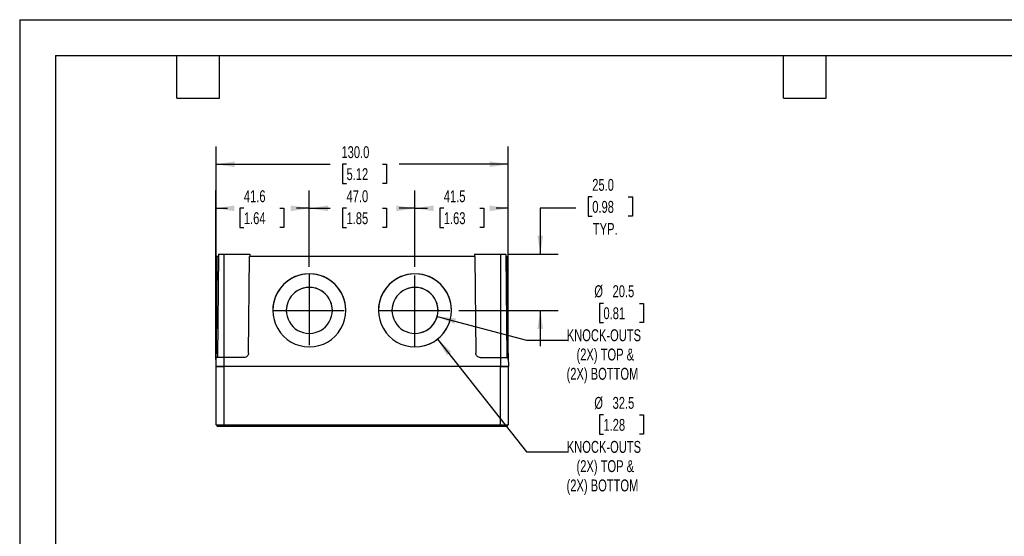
# Model space of a CAD drawing. Header units: millimetres. Extents: x 0 to 699, y 0 to 540.
# Tile 2 of 4: x 0 to 438, y 310 to 540. Entities that reach past the tile are written whole.
import ezdxf

# ---------------------------------------------------------------- set-up
doc = ezdxf.new("R2010")
doc.units = ezdxf.units.MM
doc.header["$LTSCALE"] = 2.5
doc.linetypes.add('CENTERX2', pattern=[20.32, 12.7, -2.54, 2.54, -2.54])
doc.layers.add('CENTER', color=40, linetype='CENTERX2')
doc.layers.add('DIMENSIONS', color=140, linetype='Continuous', lineweight=25)
doc.layers.add('TEXT', color=140, linetype='Continuous', lineweight=25)
doc.styles.add('SLDTEXTSTYLE0', font='TXT', dxfattribs={"width": 0.7})
doc.dimstyles.new('SLDDIMSTYLE0', dxfattribs={"dimtxt": 5.39502, "dimasz": 8.255, "dimexe": 0, "dimexo": 0.0625, "dimgap": 1.348755, "dimtad": 0, "dimtih": 1, "dimtoh": 1, "dimdec": 1, "dimrnd": 1e-09, "dimzin": 12, "dimdsep": 46, "dimtxsty": 'SLDTEXTSTYLE0', "dimsah": 1, "dimcen": 0.09, "dimadec": 0, "dimazin": 3, "dimtfac": 1, "dimtdec": 1, "dimtofl": 0, "dimtmove": 0, "dimatfit": 3, "dimfxl": 0, "dimfrac": 2, "dimtolj": 1, "dimtzin": 12, "dimarcsym": 0})
doc.dimstyles.new('SLDDIMSTYLE1', dxfattribs={"dimtxt": 5.39502, "dimasz": 8.255, "dimexe": 0, "dimexo": 0.0625, "dimgap": 1.348755, "dimtad": 0, "dimtih": 1, "dimtoh": 1, "dimdec": 1, "dimrnd": 1e-09, "dimzin": 4, "dimdsep": 46, "dimtxsty": 'SLDTEXTSTYLE0', "dimsah": 1, "dimcen": 0.09, "dimadec": 0, "dimazin": 1, "dimtfac": 1, "dimtdec": 1, "dimtofl": 0, "dimtmove": 0, "dimatfit": 3, "dimfxl": 0, "dimfrac": 2, "dimtolj": 1, "dimtzin": 12, "dimarcsym": 0})
doc.dimstyles.new('SLDDIMSTYLE2', dxfattribs={"dimtxt": 5.39502, "dimasz": 8.255, "dimexe": 0, "dimexo": 0.0625, "dimgap": 1.348755, "dimtad": 0, "dimtih": 1, "dimtoh": 1, "dimdec": 1, "dimrnd": 1e-09, "dimzin": 4, "dimdsep": 46, "dimtxsty": 'SLDTEXTSTYLE0', "dimsah": 1, "dimcen": 0.09, "dimadec": 0, "dimazin": 1, "dimtfac": 1, "dimtdec": 1, "dimtmove": 0, "dimatfit": 0, "dimfxl": 0, "dimfrac": 2, "dimtolj": 1, "dimtzin": 12, "dimarcsym": 0})
doc.dimstyles.new('SLDDIMSTYLE3', dxfattribs={"dimtxt": 5.39502, "dimasz": 8.255, "dimexe": 0, "dimexo": 0.0625, "dimgap": 1.348755, "dimtad": 0, "dimtih": 1, "dimtoh": 1, "dimdec": 1, "dimrnd": 1e-09, "dimzin": 12, "dimdsep": 46, "dimtxsty": 'SLDTEXTSTYLE0', "dimsah": 1, "dimcen": 0, "dimadec": 0, "dimazin": 3, "dimtfac": 1, "dimtdec": 1, "dimtofl": 0, "dimtmove": 0, "dimatfit": 3, "dimfxl": 0, "dimfrac": 2, "dimtolj": 1, "dimtzin": 12, "dimarcsym": 0})

# ---------------------------------------------------------------- blocks, each defined once
blk = doc.blocks.new('_D_12')
at = {"layer": 'DIMENSIONS'}
for p, q in [((87.28, 388.63), (87.28, 463.79)), ((128.83, 429.89), (128.83, 463.79)), ((87.28, 455.85), (92.4, 455.85)), ((99.72, 455.85), (97.9, 455.85)), ((97.9, 455.85), (97.9, 447.28)), ((115.75, 455.85), (117.56, 455.85)), ((117.56, 455.85), (117.56, 447.28)), ((128.83, 455.85), (123.06, 455.85)), ((97.9, 447.28), (99.72, 447.28)), ((117.56, 447.28), (115.75, 447.28))]:
    blk.add_line(p, q, dxfattribs=at)
for points in [[(87.28, 455.85), (95.54, 454.58), (95.54, 457.12)], [(128.83, 455.85), (120.58, 457.12), (120.58, 454.58)]]:
    blk.add_solid(points, dxfattribs=at)
at = {"layer": 'DIMENSIONS', "char_height": 5.292, "attachment_point": 1, "style": 'SLDTEXTSTYLE0'}
for s, insert in [('41.6', (99.72, 463.88)), ('1.64', (99.72, 454.1))]:
    blk.add_mtext(s, dxfattribs=dict(at, insert=insert))
blk = doc.blocks.new('_D_13')
at = {"layer": 'DIMENSIONS'}
for p, q in [((128.83, 429.89), (128.83, 463.79)), ((175.83, 429.89), (175.83, 463.79)), ((128.83, 455.85), (138.07, 455.85)), ((145.38, 455.85), (143.57, 455.85)), ((143.57, 455.85), (143.57, 447.28)), ((161.41, 455.85), (163.22, 455.85)), ((163.22, 455.85), (163.22, 447.28)), ((175.83, 455.85), (168.72, 455.85)), ((143.57, 447.28), (145.38, 447.28)), ((163.22, 447.28), (161.41, 447.28))]:
    blk.add_line(p, q, dxfattribs=at)
for points in [[(128.83, 455.85), (137.09, 454.58), (137.09, 457.12)], [(175.83, 455.85), (167.58, 457.12), (167.58, 454.58)]]:
    blk.add_solid(points, dxfattribs=at)
at = {"layer": 'DIMENSIONS', "char_height": 5.292, "attachment_point": 1, "style": 'SLDTEXTSTYLE0'}
for s, insert in [('47.0', (145.38, 463.88)), ('1.85', (145.38, 454.1))]:
    blk.add_mtext(s, dxfattribs=dict(at, insert=insert))
blk = doc.blocks.new('_D_14')
at = {"layer": 'DIMENSIONS'}
for p, q in [((175.83, 429.89), (175.83, 463.79)), ((217.33, 388.63), (217.33, 463.79)), ((175.83, 455.85), (181.34, 455.85)), ((188.65, 455.85), (186.84, 455.85)), ((186.84, 455.85), (186.84, 447.28)), ((204.68, 455.85), (206.49, 455.85)), ((206.49, 455.85), (206.49, 447.28)), ((217.33, 455.85), (211.99, 455.85)), ((186.84, 447.28), (188.65, 447.28)), ((206.49, 447.28), (204.68, 447.28))]:
    blk.add_line(p, q, dxfattribs=at)
for points in [[(175.83, 455.85), (184.09, 454.58), (184.09, 457.12)], [(217.33, 455.85), (209.08, 457.12), (209.08, 454.58)]]:
    blk.add_solid(points, dxfattribs=at)
at = {"layer": 'DIMENSIONS', "char_height": 5.292, "attachment_point": 1, "style": 'SLDTEXTSTYLE0'}
for s, insert in [('41.5', (188.65, 463.88)), ('1.63', (188.65, 454.1))]:
    blk.add_mtext(s, dxfattribs=dict(at, insert=insert))
blk = doc.blocks.new('_D_15')
at = {"layer": 'DIMENSIONS'}
for p, q in [((254.68, 460.9), (252.87, 460.9)), ((252.87, 460.9), (252.87, 452.32)), ((270.71, 460.9), (272.52, 460.9)), ((272.52, 460.9), (272.52, 452.32)), ((247.43, 455.85), (231.56, 455.85)), ((231.56, 455.85), (231.56, 435.45)), ((252.87, 452.32), (254.68, 452.32)), ((272.52, 452.32), (270.71, 452.32)), ((217.06, 435.45), (239.49, 435.45)), ((195.26, 410.46), (239.49, 410.46)), ((231.56, 410.46), (231.56, 394.59))]:
    blk.add_line(p, q, dxfattribs=at)
for points in [[(231.56, 435.45), (232.83, 443.71), (230.29, 443.71)], [(231.56, 410.46), (230.29, 402.21), (232.83, 402.21)]]:
    blk.add_solid(points, dxfattribs=at)
at = {"layer": 'DIMENSIONS', "char_height": 5.292, "attachment_point": 1, "style": 'SLDTEXTSTYLE0'}
for s, insert in [('25.0', (254.68, 468.93)), ('0.98', (254.68, 459.15)), ('TYP.', (254.94, 449.36))]:
    blk.add_mtext(s, dxfattribs=dict(at, insert=insert))
blk = doc.blocks.new('_D_16')
at = {"layer": 'DIMENSIONS'}
for p, q in [((87.33, 388.63), (87.33, 483.39)), ((217.33, 388.63), (217.33, 483.39)), ((87.33, 475.45), (138.07, 475.45)), ((145.38, 475.45), (143.57, 475.45)), ((143.57, 475.45), (143.57, 466.88)), ((161.41, 475.45), (163.22, 475.45)), ((163.22, 475.45), (163.22, 466.88)), ((217.33, 475.45), (168.72, 475.45)), ((143.57, 466.88), (145.38, 466.88)), ((163.22, 466.88), (161.41, 466.88))]:
    blk.add_line(p, q, dxfattribs=at)
for points in [[(87.33, 475.45), (95.59, 474.18), (95.59, 476.72)], [(217.33, 475.45), (209.08, 476.72), (209.08, 474.18)]]:
    blk.add_solid(points, dxfattribs=at)
at = {"layer": 'DIMENSIONS', "char_height": 5.292, "attachment_point": 1, "style": 'SLDTEXTSTYLE0'}
for s, insert in [('130.0', (143.13, 483.48)), ('5.12', (145.38, 473.7))]:
    blk.add_mtext(s, dxfattribs=dict(at, insert=insert))
blk = doc.blocks.new('_D_17')
at = {"layer": 'DIMENSIONS'}
for p, q in [((259.65, 413.59), (257.84, 413.59)), ((257.84, 413.59), (257.84, 405.01)), ((275.68, 413.59), (277.49, 413.59)), ((277.49, 413.59), (277.49, 405.01)), ((185.73, 407.81), (225.4, 397.18)), ((257.84, 405.01), (259.65, 405.01)), ((277.49, 405.01), (275.68, 405.01)), ((225.4, 397.18), (243.71, 397.18))]:
    blk.add_line(p, q, dxfattribs=at)
blk.add_arc((175.83, 410.46), 10.25, 287.2113, 22.7549, dxfattribs=at)
blk.add_solid([(185.73, 407.81), (193.38, 404.44), (194.04, 406.9)], dxfattribs=at)
at = {"layer": 'DIMENSIONS', "attachment_point": 1, "style": 'SLDTEXTSTYLE0'}
for s, insert, char_height in [('%%c', (255.58, 421.62), 5.292), ('20.5', (263.72, 421.62), 5.292), ('0.81', (259.65, 411.83), 5.292), ('KNOCK-OUTS', (243.35, 402.05), 5.292), ('(2X) TOP &', (247.68, 393.48), 5.292), ('(2X) BOTTOM', (243.26, 384.9), 5.2917)]:
    blk.add_mtext(s, dxfattribs=dict(at, insert=insert, char_height=char_height))
blk = doc.blocks.new('_D_18')
at = {"layer": 'DIMENSIONS'}
for p, q in [((185.89, 397.7), (225.4, 347.52)), ((259.65, 363.93), (257.84, 363.93)), ((257.84, 363.93), (257.84, 355.35)), ((275.68, 363.93), (277.49, 363.93)), ((277.49, 363.93), (277.49, 355.35)), ((257.84, 355.35), (259.65, 355.35)), ((277.49, 355.35), (275.68, 355.35)), ((225.4, 347.52), (243.71, 347.52))]:
    blk.add_line(p, q, dxfattribs=at)
blk.add_arc((175.83, 410.46), 16.25, 281.0558, 334.2558, dxfattribs=at)
blk.add_solid([(185.89, 397.7), (190, 390.42), (191.99, 392)], dxfattribs=at)
at = {"layer": 'DIMENSIONS', "attachment_point": 1, "style": 'SLDTEXTSTYLE0'}
for s, insert, char_height in [('%%c', (255.58, 371.96), 5.292), ('32.5', (263.72, 371.96), 5.292), ('1.28', (259.65, 362.18), 5.292), ('KNOCK-OUTS', (243.35, 352.39), 5.292), ('(2X) TOP &', (247.68, 343.82), 5.292), ('(2X) BOTTOM', (243.26, 335.24), 5.2917)]:
    blk.add_mtext(s, dxfattribs=dict(at, insert=insert, char_height=char_height))

msp = doc.modelspace()

# ---------------------------------------------------------------- linework, layer by layer
at = {"color": 7, "linetype": 'Continuous'}
for q in [(0.01, 0.01), (698.51, 539.76)]:
    msp.add_line((0.01, 539.76), q, dxfattribs=at)
for p, q in [((87.71, 434.45), (87.34, 391.44)), ((88.38, 434.45), (87.71, 434.45)), ((88.39, 435.45), (87.98, 389.45)), ((88.39, 435.45), (90.78, 435.45)), ((90.78, 435.45), (90.78, 389.45)), ((90.78, 435.45), (102.37, 435.45)), ((101.8, 391.44), (102.18, 434.45)), ((202.49, 434.45), (102.18, 434.45)), ((102.37, 435.45), (102.38, 434.45)), ((202.3, 435.45), (202.29, 434.45)), ((202.3, 435.45), (213.88, 435.45)), ((202.49, 434.45), (202.87, 391.44)), ((213.88, 435.45), (213.88, 389.45)), ((213.88, 435.45), (216.28, 435.45)), ((216.28, 435.45), (216.68, 389.45)), ((216.29, 434.45), (216.96, 434.45)), ((217.33, 391.44), (216.96, 434.45)), ((128.83, 426.71), (128.83, 426.71)), ((175.83, 426.71), (175.83, 426.71)), ((128.83, 420.71), (128.83, 420.71)), ((175.83, 420.71), (175.83, 420.71)), ((87.34, 391.44), (88, 391.44)), ((216.67, 391.44), (217.33, 391.44)), ((87.32, 389.45), (87.28, 385.45)), ((90.78, 385.45), (87.28, 385.45)), ((90.78, 389.45), (87.32, 389.45)), ((87.33, 359.52), (87.33, 385.45)), ((90.78, 389.45), (90.78, 385.45)), ((99.8, 389.45), (90.78, 389.45)), ((213.88, 385.45), (90.78, 385.45)), ((90.83, 385.45), (90.83, 359.49)), ((204.87, 389.45), (213.88, 389.45)), ((213.83, 359.49), (213.83, 385.45)), ((213.88, 389.45), (213.88, 385.45)), ((213.88, 389.45), (217.35, 389.45)), ((217.38, 385.45), (213.88, 385.45)), ((217.33, 385.45), (217.33, 359.52)), ((217.35, 389.45), (217.38, 385.45)), ((87.33, 359.52), (87.97, 358.85)), ((90.83, 359.49), (213.83, 359.49)), ((90.83, 359.49), (90.83, 358.85)), ((213.83, 358.85), (213.83, 359.49)), ((216.7, 358.85), (217.33, 359.52)), ((213.83, 358.85), (90.83, 358.85))]:
    msp.add_line(p, q)
for centre, radius, start, end in [((128.83, 410.46), 16.25, 89.9983, 270.0017), ((128.83, 410.46), 16.25, 89.9989, 179.9989), ((128.83, 410.46), 16.25, 269.9983, 90.0017), ((128.83, 410.46), 16.25, 0.0011, 90.0011), ((175.83, 410.46), 16.25, 89.9983, 270.0017), ((175.83, 410.46), 16.25, 89.9989, 179.9989), ((175.83, 410.46), 16.25, 269.9983, 90.0017), ((175.83, 410.46), 16.25, 0.0011, 90.0011), ((128.83, 410.46), 10.25, 89.9983, 270.0017), ((128.83, 410.46), 10.25, 89.9989, 179.9989), ((128.83, 410.46), 10.25, 269.9983, 90.0017), ((128.83, 410.46), 10.25, 0.001, 90.0012), ((175.83, 410.46), 10.25, 89.9983, 270.0017), ((175.83, 410.46), 10.25, 89.9989, 179.9989), ((175.83, 410.46), 10.25, 269.9983, 90.0017), ((175.83, 410.46), 10.25, 0.001, 90.0012)]:
    msp.add_arc(centre, radius, start, end)
for points, knots in [([(87.32, 389.45), (87.32, 389.45), (87.32, 389.5), (87.32, 389.69), (87.32, 389.84), (87.33, 390.23), (87.33, 390.46), (87.33, 390.95), (87.33, 391.2), (87.34, 391.44)], [0, 0, 0, 0, 0.25, 0.25, 0.5, 0.5, 0.75, 0.75, 1, 1, 1, 1]), ([(101.8, 391.44), (101.8, 391.2), (101.75, 390.95), (101.56, 390.46), (101.4, 390.23), (101.01, 389.84), (100.78, 389.69), (100.29, 389.5), (100.04, 389.45), (99.8, 389.45)], [0, 0, 0, 0, 0.25, 0.25, 0.5, 0.5, 0.75, 0.75, 1, 1, 1, 1]), ([(204.87, 389.45), (204.63, 389.45), (204.38, 389.5), (203.89, 389.69), (203.65, 389.84), (203.26, 390.23), (203.11, 390.46), (202.91, 390.95), (202.87, 391.2), (202.87, 391.44)], [0, 0, 0, 0, 0.25, 0.25, 0.5, 0.5, 0.75, 0.75, 1, 1, 1, 1]), ([(217.33, 391.44), (217.33, 391.2), (217.34, 390.95), (217.34, 390.46), (217.34, 390.23), (217.35, 389.84), (217.35, 389.69), (217.35, 389.5), (217.35, 389.45), (217.35, 389.45)], [0, 0, 0, 0, 0.25, 0.25, 0.5, 0.5, 0.75, 0.75, 1, 1, 1, 1]), ([(87.33, 385.45), (87.33, 385.45), (87.41, 385.45), (87.75, 385.45), (88.02, 385.45), (88.7, 385.45), (89.11, 385.45), (89.98, 385.45), (90.42, 385.45), (90.83, 385.45)], [0, 0, 0, 0, 0.25, 0.25, 0.5, 0.5, 0.75, 0.75, 1, 1, 1, 1]), ([(213.83, 385.45), (214.25, 385.45), (214.69, 385.45), (215.55, 385.45), (215.97, 385.45), (216.65, 385.45), (216.92, 385.45), (217.26, 385.45), (217.33, 385.45), (217.33, 385.45)], [0, 0, 0, 0, 0.25, 0.25, 0.5, 0.5, 0.75, 0.75, 1, 1, 1, 1]), ([(87.33, 359.52), (87.33, 359.52), (87.34, 359.52), (87.35, 359.52), (87.37, 359.52), (87.4, 359.51), (87.44, 359.51), (87.48, 359.51), (87.53, 359.51), (87.59, 359.51), (87.66, 359.51), (87.73, 359.5), (87.8, 359.5), (87.88, 359.5), (87.97, 359.5), (88.05, 359.5), (88.15, 359.5), (88.24, 359.5), (88.34, 359.49), (88.45, 359.49), (88.55, 359.49), (88.66, 359.49), (88.77, 359.49), (88.88, 359.49), (88.99, 359.49), (89.1, 359.49), (89.21, 359.49), (89.32, 359.49), (89.44, 359.49), (89.55, 359.49), (89.66, 359.49), (89.78, 359.49), (89.89, 359.49), (90, 359.49), (90.11, 359.49), (90.22, 359.49), (90.32, 359.49), (90.43, 359.49), (90.53, 359.49), (90.63, 359.49), (90.73, 359.49), (90.8, 359.49), (90.83, 359.49)], [0, 0, 0, 0, 0.0321183, 0.0638714, 0.0952593, 0.1262819, 0.1569393, 0.1872315, 0.2171585, 0.2467203, 0.2759169, 0.3047484, 0.3332148, 0.361316, 0.3890521, 0.4164231, 0.4434291, 0.4700699, 0.4963458, 0.5222566, 0.5478024, 0.5729833, 0.5977991, 0.6222501, 0.6463361, 0.6700573, 0.6934136, 0.7164051, 0.7390318, 0.7612937, 0.7831909, 0.8047234, 0.8258913, 0.8466945, 0.8671332, 0.8872073, 0.906917, 0.9262622, 0.9452431, 0.9638596, 0.9821119, 1, 1, 1, 1]), ([(213.83, 359.49), (214.19, 359.49), (214.97, 359.49), (215.89, 359.49), (216.55, 359.5), (216.97, 359.5), (217.26, 359.51), (217.3, 359.52), (217.32, 359.52)], [0, 0, 0, 0, 0.198996, 0.434777, 0.567095, 0.7087, 0.859587, 1, 1, 1, 1]), ([(90.83, 358.85), (90.78, 358.85), (90.67, 358.85), (90.51, 358.85), (90.36, 358.85), (90.2, 358.85), (90.04, 358.85), (89.89, 358.85), (89.61, 358.85), (89.23, 358.85), (88.8, 358.85), (88.44, 358.85), (88.21, 358.85), (88.08, 358.85), (88.01, 358.85), (87.97, 358.85), (87.97, 358.85), (87.97, 358.85)], [0, 0, 0, 0, 0.035526, 0.070917, 0.106313, 0.141856, 0.177682, 0.213928, 0.250723, 0.374254, 0.499821, 0.625151, 0.749042, 0.813022, 0.875687, 0.937764, 1, 1, 1, 1]), ([(216.7, 358.85), (216.7, 358.85), (216.7, 358.85), (216.69, 358.85), (216.67, 358.85), (216.64, 358.85), (216.6, 358.85), (216.55, 358.85), (216.44, 358.85), (216.23, 358.85), (215.87, 358.85), (215.43, 358.85), (215.02, 358.85), (214.67, 358.85), (214.39, 358.85), (214.11, 358.85), (213.93, 358.85), (213.83, 358.85)], [0, 0, 0, 0, 0.035575, 0.071014, 0.106457, 0.142045, 0.177914, 0.2142, 0.251032, 0.374655, 0.500253, 0.625552, 0.749351, 0.813265, 0.875855, 0.937849, 1, 1, 1, 1])]:
    msp.add_open_spline(points, degree=3, knots=knots)
at = {"layer": 'CENTER'}
for p, q in [((128.83, 426.71), (128.83, 394.21)), ((175.83, 394.21), (175.83, 426.71)), ((112.58, 410.46), (145.08, 410.46)), ((159.58, 410.46), (192.08, 410.46))]:
    msp.add_line(p, q, dxfattribs=at)
at = {"layer": 'TEXT'}
for p, q in [((15.87, 523.88), (682.62, 523.88)), ((15.87, 523.88), (15.87, 15.87)), ((69.85, 504.82), (69.85, 523.88)), ((88.9, 504.82), (88.9, 523.88)), ((339.72, 504.82), (339.72, 523.88)), ((358.77, 504.82), (358.77, 523.88)), ((69.85, 504.82), (88.9, 504.82)), ((339.72, 504.82), (358.77, 504.82))]:
    msp.add_line(p, q, dxfattribs=at)

# ---------------------------------------------------------------- dimensions: what is measured, and where the dimension line sits
at = {"layer": 'DIMENSIONS'}
for base, p1, p2, dimstyle, picture, middle in [((217.33, 475.45), (87.33, 385.45), (217.33, 385.45), 'SLDDIMSTYLE1', '_D_16', (153.39, 475.45)), ((175.83, 455.85), (217.33, 385.45), (175.83, 426.71), 'SLDDIMSTYLE0', '_D_14', (196.66, 455.85))]:
    dim = msp.add_linear_dim(base=base, p1=p1, p2=p2, dimstyle=dimstyle, dxfattribs=at)
    dim.commit()
    dim.dimension.update_dxf_attribs({"geometry": picture, "text_midpoint": middle, "dimtype": 160})
dim = msp.add_linear_dim(base=(231.56, 435.45), p1=(192.08, 410.46), p2=(213.88, 435.45), angle=90, text='<>\\PTYP.', dimstyle='SLDDIMSTYLE2', dxfattribs=at)
dim.commit()
dim.dimension.update_dxf_attribs({"geometry": '_D_15', "text_midpoint": (231.56, 455.85), "dimtype": 160})
for base, p1, p2, dimstyle, picture, middle in [((128.83393532, 455.85269397), (87.28393532, 385.4549943), (128.83393532, 426.71113121), 'SLDDIMSTYLE0', '_D_12', (107.73110321, 455.85269397)), ((175.83, 455.85), (128.83, 426.71), (175.83, 426.71), 'SLDDIMSTYLE1', '_D_13', (153.39, 455.85))]:
    dim = msp.add_linear_dim(base=base, p1=p1, p2=p2, angle=0, dimstyle=dimstyle, dxfattribs=at)
    dim.commit()
    dim.dimension.update_dxf_attribs({"geometry": picture, "text_midpoint": middle, "dimtype": 160})
for p1, p2, picture, middle in [((165.78, 423.23), (185.89, 397.7), '_D_18', (267.67, 350.31)), ((165.93, 413.11), (185.73, 407.81), '_D_17', (267.67, 399.97))]:
    dim = msp.add_diameter_dim_2p(p1=p1, p2=p2, text='<>\\PKNOCK-OUTS\\P(2X) TOP &\\P(2X) BOTTOM', dimstyle='SLDDIMSTYLE3', dxfattribs=at)
    dim.commit()
    dim.dimension.update_dxf_attribs({"geometry": picture, "text_midpoint": middle, "dimtype": 163})

doc.saveas('drawing.dxf')
